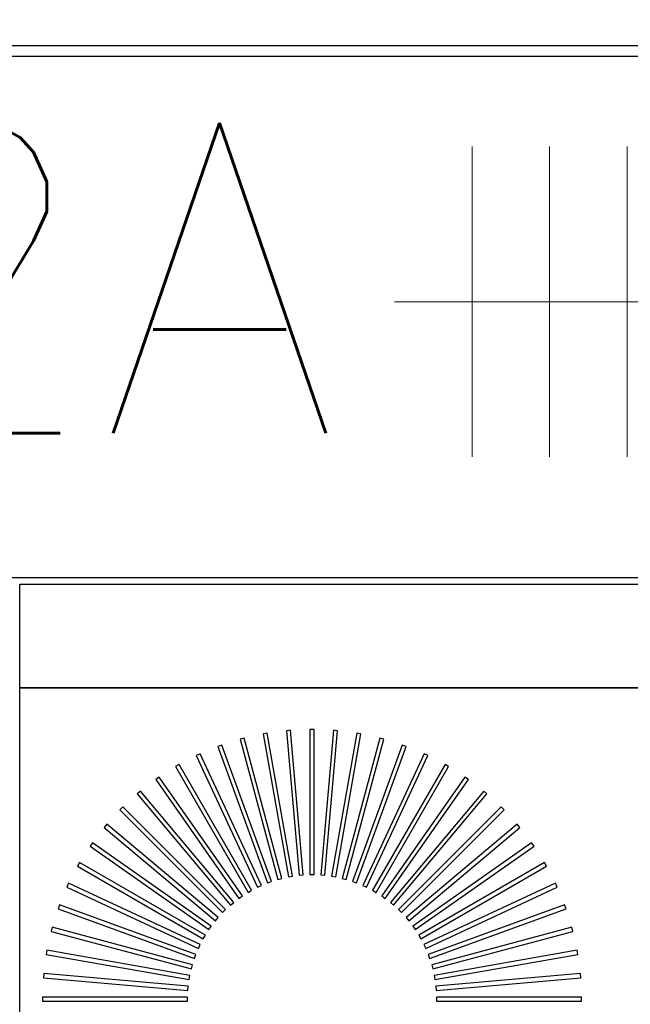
# Model space of a CAD drawing. Header units: millimetres. Extents: x -11575 to 52845, y -36266 to 23021.
# Tile 83 of 184: x 20505 to 20800, y 14815 to 15291. Entities that reach past the tile are written whole.
import ezdxf
from ezdxf.enums import TextEntityAlignment as Align

# ---------------------------------------------------------------- set-up
doc = ezdxf.new("R2010")
doc.units = ezdxf.units.MM
doc.header["$MEASUREMENT"] = 0
doc.layers.get('0').update_dxf_attribs({"lineweight": 5})
doc.layers.add('GREY SCALE', color=9, linetype='Continuous', true_color=0x808080)
doc.layers.add('GREYSCALE', color=9, linetype='Continuous', lineweight=0, true_color=0x808080)
doc.layers.add('M-MEP-ELPR-SOCKET', color=5, linetype='Continuous', lineweight=20, true_color=0x0000ff)
doc.layers.add('M-MEP-ELLG-TEXT', color=7, linetype='Continuous', lineweight=20)
doc.styles.add('Oswald Light', font='txt')
doc.styles.get("Standard").update_dxf_attribs({"font": 'romans.shx'})
doc.dimstyles.new('MDS-50', dxfattribs={"dimtxt": 100, "dimasz": 100, "dimexe": 50, "dimexo": 50, "dimgap": 25, "dimtad": 1, "dimdec": 0, "dimtxsty": 'Oswald Light', "dimcen": 0, "dimdle": 1.5875, "dimazin": 0, "dimtfac": 1, "dimtdec": 0, "dimtix": 1, "dimtmove": 0, "dimatfit": 0, "dimfxl": 1, "dimfrac": 2, "dimtolj": 1, "dimarcsym": 0})

# ---------------------------------------------------------------- blocks, each defined once
blk = doc.blocks.new('FLOOR PLAN')
at = {"layer": 'GREYSCALE', "color": 0, "lineweight": -2, "ltscale": 125}
blk.add_line((21172.83, 15278.36), (20176.39, 15278.36), dxfattribs=at)
at = {"layer": 'GREYSCALE', "color": 0, "lineweight": -2}
for p, q in [((21163.78, 15273.25), (20399.93, 15273.25)), ((21163.78, 15021.18), (20399.93, 15021.18)), ((20504.5, 14266.31), (20504.5, 14968.01)), ((20504.5, 14968.01), (21074.88, 14968.01)), ((20635.48, 14947.55), (20633.49, 14947.37)), ((20635.48, 14947.55, 902.48), (20633.49, 14947.37, 902.48)), ((20633.49, 14947.37), (20639.6, 14877.47)), ((20633.49, 14947.37, 902.48), (20639.6, 14877.47, 902.48)), ((20641.6, 14877.65), (20635.48, 14947.55)), ((20641.6, 14877.65, 902.48), (20635.48, 14947.55, 902.48)), ((20646.84, 14947.96), (20644.84, 14947.96)), ((20644.84, 14947.96), (20644.84, 14877.79)), ((20646.84, 14947.96, 902.48), (20644.84, 14947.96, 902.48)), ((20644.84, 14947.96, 902.48), (20644.84, 14877.79, 902.48)), ((20646.84, 14877.79), (20646.84, 14947.96)), ((20646.84, 14877.79, 902.48), (20646.84, 14947.96, 902.48)), ((20656.2, 14947.55), (20650.09, 14877.65)), ((20656.2, 14947.55, 902.48), (20650.09, 14877.65, 902.48)), ((20652.08, 14877.47), (20658.2, 14947.37)), ((20652.08, 14877.47, 902.48), (20658.2, 14947.37, 902.48)), ((20658.2, 14947.37), (20656.2, 14947.55)), ((20658.2, 14947.37, 902.48), (20656.2, 14947.55, 902.48)), ((20613.08, 14943.78), (20611.15, 14943.26)), ((20613.08, 14943.78, 902.48), (20611.15, 14943.26, 902.48)), ((20611.15, 14943.26), (20629.31, 14875.48)), ((20611.15, 14943.26, 902.48), (20629.31, 14875.48, 902.48)), ((20631.24, 14876), (20613.08, 14943.78)), ((20631.24, 14876, 902.48), (20613.08, 14943.78, 902.48)), ((20624.2, 14946.15), (20622.23, 14945.8)), ((20624.2, 14946.15, 902.48), (20622.23, 14945.8, 902.48)), ((20622.23, 14945.8), (20634.41, 14876.7)), ((20622.23, 14945.8, 902.48), (20634.41, 14876.7, 902.48)), ((20636.38, 14877.05), (20624.2, 14946.15)), ((20636.38, 14877.05, 902.48), (20624.2, 14946.15, 902.48)), ((20667.48, 14946.15), (20655.3, 14877.05)), ((20667.48, 14946.15, 902.48), (20655.3, 14877.05, 902.48)), ((20657.27, 14876.7), (20669.46, 14945.8)), ((20657.27, 14876.7, 902.48), (20669.46, 14945.8, 902.48)), ((20678.6, 14943.78), (20660.44, 14876)), ((20678.6, 14943.78, 902.48), (20660.44, 14876, 902.48)), ((20662.38, 14875.48), (20680.54, 14943.26)), ((20662.38, 14875.48, 902.48), (20680.54, 14943.26, 902.48)), ((20669.46, 14945.8), (20667.48, 14946.15)), ((20669.46, 14945.8, 902.48), (20667.48, 14946.15, 902.48)), ((20680.54, 14943.26), (20678.6, 14943.78)), ((20680.54, 14943.26, 902.48), (20678.6, 14943.78, 902.48)), ((20602.21, 14940.44), (20600.33, 14939.75)), ((20602.21, 14940.44, 902.48), (20600.33, 14939.75, 902.48)), ((20600.33, 14939.75), (20624.33, 14873.82)), ((20600.33, 14939.75, 902.48), (20624.33, 14873.82, 902.48)), ((20626.21, 14874.5), (20602.21, 14940.44)), ((20626.21, 14874.5, 902.48), (20602.21, 14940.44, 902.48)), ((20689.47, 14940.44), (20665.47, 14874.5)), ((20689.47, 14940.44, 902.48), (20665.47, 14874.5, 902.48)), ((20667.35, 14873.82), (20691.35, 14939.75)), ((20667.35, 14873.82, 902.48), (20691.35, 14939.75, 902.48)), ((20691.35, 14939.75), (20689.47, 14940.44)), ((20691.35, 14939.75, 902.48), (20689.47, 14940.44, 902.48)), ((20591.68, 14936.17), (20589.86, 14935.32)), ((20591.68, 14936.17, 902.48), (20589.86, 14935.32, 902.48)), ((20589.86, 14935.32), (20619.51, 14871.73)), ((20589.86, 14935.32, 902.48), (20619.51, 14871.73, 902.48)), ((20621.33, 14872.58), (20591.68, 14936.17)), ((20621.33, 14872.58, 902.48), (20591.68, 14936.17, 902.48)), ((20700.01, 14936.17), (20670.35, 14872.58)), ((20700.01, 14936.17, 902.48), (20670.35, 14872.58, 902.48)), ((20672.17, 14871.73), (20701.82, 14935.32)), ((20672.17, 14871.73, 902.48), (20701.82, 14935.32, 902.48)), ((20701.82, 14935.32), (20700.01, 14936.17)), ((20701.82, 14935.32, 902.48), (20700.01, 14936.17, 902.48)), ((20581.55, 14931), (20579.82, 14930)), ((20581.55, 14931, 902.48), (20579.82, 14930, 902.48)), ((20579.82, 14930), (20614.9, 14869.23)), ((20579.82, 14930, 902.48), (20614.9, 14869.23, 902.48)), ((20616.64, 14870.23), (20581.55, 14931)), ((20616.64, 14870.23, 902.48), (20581.55, 14931, 902.48)), ((20710.13, 14931), (20675.05, 14870.23)), ((20710.13, 14931, 902.48), (20675.05, 14870.23, 902.48)), ((20676.78, 14869.23), (20711.87, 14930)), ((20676.78, 14869.23, 902.48), (20711.87, 14930, 902.48)), ((20711.87, 14930), (20710.13, 14931)), ((20711.87, 14930, 902.48), (20710.13, 14931, 902.48)), ((20571.92, 14924.96), (20570.27, 14923.81)), ((20571.92, 14924.96, 902.48), (20570.27, 14923.81, 902.48)), ((20570.27, 14923.81), (20610.52, 14866.33)), ((20570.27, 14923.81, 902.48), (20610.52, 14866.33, 902.48)), ((20612.16, 14867.48), (20571.92, 14924.96)), ((20612.16, 14867.48, 902.48), (20571.92, 14924.96, 902.48)), ((20719.77, 14924.96), (20679.52, 14867.48)), ((20719.77, 14924.96, 902.48), (20679.52, 14867.48, 902.48)), ((20681.16, 14866.33), (20721.41, 14923.81)), ((20681.16, 14866.33, 902.48), (20721.41, 14923.81, 902.48)), ((20721.41, 14923.81), (20719.77, 14924.96)), ((20721.41, 14923.81, 902.48), (20719.77, 14924.96, 902.48)), ((20562.84, 14918.11), (20561.31, 14916.82)), ((20562.84, 14918.11, 902.48), (20561.31, 14916.82, 902.48)), ((20607.95, 14864.36), (20562.84, 14918.11)), ((20607.95, 14864.36, 902.48), (20562.84, 14918.11, 902.48)), ((20728.84, 14918.11), (20683.73, 14864.36)), ((20728.84, 14918.11, 902.48), (20683.73, 14864.36, 902.48)), ((20730.37, 14916.82), (20728.84, 14918.11)), ((20730.37, 14916.82, 902.48), (20728.84, 14918.11, 902.48)), ((20561.31, 14916.82), (20606.41, 14863.07)), ((20561.31, 14916.82, 902.48), (20606.41, 14863.07, 902.48)), ((20685.27, 14863.07), (20730.37, 14916.82)), ((20685.27, 14863.07, 902.48), (20730.37, 14916.82, 902.48)), ((20554.4, 14910.5), (20552.99, 14909.08)), ((20554.4, 14910.5, 902.48), (20552.99, 14909.08, 902.48)), ((20552.99, 14909.08), (20602.6, 14859.46)), ((20552.99, 14909.08, 902.48), (20602.6, 14859.46, 902.48)), ((20604.02, 14860.88), (20554.4, 14910.5)), ((20604.02, 14860.88, 902.48), (20554.4, 14910.5, 902.48)), ((20737.28, 14910.5), (20687.66, 14860.88)), ((20737.28, 14910.5, 902.48), (20687.66, 14860.88, 902.48)), ((20689.08, 14859.46), (20738.7, 14909.08)), ((20689.08, 14859.46, 902.48), (20738.7, 14909.08, 902.48)), ((20738.7, 14909.08), (20737.28, 14910.5)), ((20738.7, 14909.08, 902.48), (20737.28, 14910.5, 902.48)), ((20546.66, 14902.17), (20545.37, 14900.64)), ((20546.66, 14902.17, 902.48), (20545.37, 14900.64, 902.48)), ((20545.37, 14900.64), (20599.12, 14855.53)), ((20545.37, 14900.64, 902.48), (20599.12, 14855.53, 902.48)), ((20600.41, 14857.07), (20546.66, 14902.17)), ((20600.41, 14857.07, 902.48), (20546.66, 14902.17, 902.48)), ((20745.02, 14902.17), (20691.27, 14857.07)), ((20745.02, 14902.17, 902.48), (20691.27, 14857.07, 902.48)), ((20692.56, 14855.53), (20746.31, 14900.64)), ((20692.56, 14855.53, 902.48), (20746.31, 14900.64, 902.48)), ((20746.31, 14900.64), (20745.02, 14902.17)), ((20746.31, 14900.64, 902.48), (20745.02, 14902.17, 902.48)), ((20539.67, 14893.21), (20538.52, 14891.57)), ((20539.67, 14893.21, 902.48), (20538.52, 14891.57, 902.48)), ((20538.52, 14891.57), (20596, 14851.32)), ((20538.52, 14891.57, 902.48), (20596, 14851.32, 902.48)), ((20597.15, 14852.96), (20539.67, 14893.21)), ((20597.15, 14852.96, 902.48), (20539.67, 14893.21, 902.48)), ((20752.01, 14893.21), (20694.53, 14852.96)), ((20752.01, 14893.21, 902.48), (20694.53, 14852.96, 902.48)), ((20695.68, 14851.32), (20753.16, 14891.57)), ((20695.68, 14851.32, 902.48), (20753.16, 14891.57, 902.48)), ((20753.16, 14891.57), (20752.01, 14893.21)), ((20753.16, 14891.57, 902.48), (20752.01, 14893.21, 902.48)), ((20533.49, 14883.67), (20532.48, 14881.93)), ((20533.49, 14883.67, 902.48), (20532.48, 14881.93, 902.48)), ((20532.48, 14881.93), (20593.25, 14846.85)), ((20532.48, 14881.93, 902.48), (20593.25, 14846.85, 902.48)), ((20594.26, 14848.58), (20533.49, 14883.67)), ((20594.26, 14848.58, 902.48), (20533.49, 14883.67, 902.48)), ((20758.2, 14883.67), (20697.43, 14848.58)), ((20758.2, 14883.67, 902.48), (20697.43, 14848.58, 902.48)), ((20698.43, 14846.85), (20759.2, 14881.93)), ((20698.43, 14846.85, 902.48), (20759.2, 14881.93, 902.48)), ((20759.2, 14881.93), (20758.2, 14883.67)), ((20759.2, 14881.93, 902.48), (20758.2, 14883.67, 902.48)), ((20629.31, 14875.48), (20631.24, 14876)), ((20629.31, 14875.48, 902.48), (20631.24, 14876, 902.48)), ((20634.41, 14876.7), (20636.38, 14877.05)), ((20634.41, 14876.7, 902.48), (20636.38, 14877.05, 902.48)), ((20639.6, 14877.47), (20641.6, 14877.65)), ((20639.6, 14877.47, 902.48), (20641.6, 14877.65, 902.48)), ((20644.84, 14877.79), (20646.84, 14877.79)), ((20644.84, 14877.79, 902.48), (20646.84, 14877.79, 902.48)), ((20650.09, 14877.65), (20652.08, 14877.47)), ((20650.09, 14877.65, 902.48), (20652.08, 14877.47, 902.48)), ((20655.3, 14877.05), (20657.27, 14876.7)), ((20655.3, 14877.05, 902.48), (20657.27, 14876.7, 902.48)), ((20660.44, 14876), (20662.38, 14875.48)), ((20660.44, 14876, 902.48), (20662.38, 14875.48, 902.48)), ((20528.16, 14873.62), (20527.31, 14871.81)), ((20528.16, 14873.62, 902.48), (20527.31, 14871.81, 902.48)), ((20527.31, 14871.81), (20590.91, 14842.15)), ((20527.31, 14871.81, 902.48), (20590.91, 14842.15, 902.48)), ((20591.76, 14843.97), (20528.16, 14873.62)), ((20591.76, 14843.97, 902.48), (20528.16, 14873.62, 902.48)), ((20619.51, 14871.73), (20621.33, 14872.58)), ((20619.51, 14871.73, 902.48), (20621.33, 14872.58, 902.48)), ((20624.33, 14873.82), (20626.21, 14874.5)), ((20624.33, 14873.82, 902.48), (20626.21, 14874.5, 902.48)), ((20665.47, 14874.5), (20667.35, 14873.82)), ((20665.47, 14874.5, 902.48), (20667.35, 14873.82, 902.48)), ((20670.35, 14872.58), (20672.17, 14871.73)), ((20670.35, 14872.58, 902.48), (20672.17, 14871.73, 902.48)), ((20763.52, 14873.62), (20699.93, 14843.97)), ((20763.52, 14873.62, 902.48), (20699.93, 14843.97, 902.48)), ((20700.78, 14842.15), (20764.37, 14871.81)), ((20700.78, 14842.15, 902.48), (20764.37, 14871.81, 902.48)), ((20764.37, 14871.81), (20763.52, 14873.62)), ((20764.37, 14871.81, 902.48), (20763.52, 14873.62, 902.48)), ((20610.52, 14866.33), (20612.16, 14867.48)), ((20610.52, 14866.33, 902.48), (20612.16, 14867.48, 902.48)), ((20614.9, 14869.23), (20616.64, 14870.23)), ((20614.9, 14869.23, 902.48), (20616.64, 14870.23, 902.48)), ((20675.05, 14870.23), (20676.78, 14869.23)), ((20675.05, 14870.23, 902.48), (20676.78, 14869.23, 902.48)), ((20679.52, 14867.48), (20681.16, 14866.33)), ((20679.52, 14867.48, 902.48), (20681.16, 14866.33, 902.48)), ((20523.73, 14863.15), (20523.04, 14861.27)), ((20523.73, 14863.15, 902.48), (20523.04, 14861.27, 902.48)), ((20523.04, 14861.27), (20588.98, 14837.27)), ((20523.04, 14861.27, 902.48), (20588.98, 14837.27, 902.48)), ((20589.67, 14839.15), (20523.73, 14863.15)), ((20589.67, 14839.15, 902.48), (20523.73, 14863.15, 902.48)), ((20602.6, 14859.46), (20604.02, 14860.88)), ((20602.6, 14859.46, 902.48), (20604.02, 14860.88, 902.48)), ((20606.41, 14863.07), (20607.95, 14864.36)), ((20606.41, 14863.07, 902.48), (20607.95, 14864.36, 902.48)), ((20683.73, 14864.36), (20685.27, 14863.07)), ((20683.73, 14864.36, 902.48), (20685.27, 14863.07, 902.48)), ((20687.66, 14860.88), (20689.08, 14859.46)), ((20687.66, 14860.88, 902.48), (20689.08, 14859.46, 902.48)), ((20767.95, 14863.15), (20702.02, 14839.15)), ((20767.95, 14863.15, 902.48), (20702.02, 14839.15, 902.48)), ((20702.7, 14837.27), (20768.64, 14861.27)), ((20702.7, 14837.27, 902.48), (20768.64, 14861.27, 902.48)), ((20768.64, 14861.27), (20767.95, 14863.15)), ((20768.64, 14861.27, 902.48), (20767.95, 14863.15, 902.48)), ((20599.12, 14855.53), (20600.41, 14857.07)), ((20599.12, 14855.53, 902.48), (20600.41, 14857.07, 902.48)), ((20691.27, 14857.07), (20692.56, 14855.53)), ((20691.27, 14857.07, 902.48), (20692.56, 14855.53, 902.48)), ((20520.23, 14852.34), (20519.71, 14850.4)), ((20520.23, 14852.34, 902.48), (20519.71, 14850.4, 902.48)), ((20588.01, 14834.18), (20520.23, 14852.34)), ((20588.01, 14834.18, 902.48), (20520.23, 14852.34, 902.48)), ((20596, 14851.32), (20597.15, 14852.96)), ((20596, 14851.32, 902.48), (20597.15, 14852.96, 902.48)), ((20694.53, 14852.96), (20695.68, 14851.32)), ((20694.53, 14852.96, 902.48), (20695.68, 14851.32, 902.48)), ((20771.46, 14852.34), (20703.68, 14834.18)), ((20771.46, 14852.34, 902.48), (20703.68, 14834.18, 902.48)), ((20771.98, 14850.4), (20771.46, 14852.34)), ((20771.98, 14850.4, 902.48), (20771.46, 14852.34, 902.48)), ((20519.71, 14850.4), (20587.49, 14832.24)), ((20519.71, 14850.4, 902.48), (20587.49, 14832.24, 902.48)), ((20593.25, 14846.85), (20594.26, 14848.58)), ((20593.25, 14846.85, 902.48), (20594.26, 14848.58, 902.48)), ((20697.43, 14848.58), (20698.43, 14846.85)), ((20697.43, 14848.58, 902.48), (20698.43, 14846.85, 902.48)), ((20704.2, 14832.24), (20771.98, 14850.4)), ((20704.2, 14832.24, 902.48), (20771.98, 14850.4, 902.48)), ((20590.91, 14842.15), (20591.76, 14843.97)), ((20590.91, 14842.15, 902.48), (20591.76, 14843.97, 902.48)), ((20699.93, 14843.97), (20700.78, 14842.15)), ((20699.93, 14843.97, 902.48), (20700.78, 14842.15, 902.48)), ((20517.68, 14841.26), (20517.33, 14839.28)), ((20517.68, 14841.26, 902.48), (20517.33, 14839.28, 902.48)), ((20517.33, 14839.28), (20586.44, 14827.1)), ((20517.33, 14839.28, 902.48), (20586.44, 14827.1, 902.48)), ((20586.78, 14829.07), (20517.68, 14841.26)), ((20586.78, 14829.07, 902.48), (20517.68, 14841.26, 902.48)), ((20588.98, 14837.27), (20589.67, 14839.15)), ((20588.98, 14837.27, 902.48), (20589.67, 14839.15, 902.48)), ((20702.02, 14839.15), (20702.7, 14837.27)), ((20702.02, 14839.15, 902.48), (20702.7, 14837.27, 902.48)), ((20774, 14841.26), (20704.9, 14829.07)), ((20774, 14841.26, 902.48), (20704.9, 14829.07, 902.48)), ((20705.25, 14827.1), (20774.35, 14839.28)), ((20705.25, 14827.1, 902.48), (20774.35, 14839.28, 902.48)), ((20774.35, 14839.28), (20774, 14841.26)), ((20774.35, 14839.28, 902.48), (20774, 14841.26, 902.48)), ((20587.49, 14832.24), (20588.01, 14834.18)), ((20587.49, 14832.24, 902.48), (20588.01, 14834.18, 902.48)), ((20703.68, 14834.18), (20704.2, 14832.24)), ((20703.68, 14834.18, 902.48), (20704.2, 14832.24, 902.48)), ((20516.11, 14830), (20515.94, 14828)), ((20516.11, 14830, 902.48), (20515.94, 14828, 902.48)), ((20515.94, 14828), (20585.84, 14821.88)), ((20515.94, 14828, 902.48), (20585.84, 14821.88, 902.48)), ((20586.01, 14823.88), (20516.11, 14830)), ((20586.01, 14823.88, 902.48), (20516.11, 14830, 902.48)), ((20586.44, 14827.1), (20586.78, 14829.07)), ((20586.44, 14827.1, 902.48), (20586.78, 14829.07, 902.48)), ((20704.9, 14829.07), (20705.25, 14827.1)), ((20704.9, 14829.07, 902.48), (20705.25, 14827.1, 902.48)), ((20775.57, 14830), (20705.67, 14823.88)), ((20775.57, 14830, 902.48), (20705.67, 14823.88, 902.48)), ((20705.85, 14821.88), (20775.75, 14828)), ((20705.85, 14821.88, 902.48), (20775.75, 14828, 902.48)), ((20775.75, 14828), (20775.57, 14830)), ((20775.75, 14828, 902.48), (20775.57, 14830, 902.48)), ((20585.84, 14821.88), (20586.01, 14823.88)), ((20585.84, 14821.88, 902.48), (20586.01, 14823.88, 902.48)), ((20705.67, 14823.88), (20705.85, 14821.88)), ((20705.67, 14823.88, 902.48), (20705.85, 14821.88, 902.48)), ((20515.53, 14818.64), (20515.53, 14816.64)), ((20585.7, 14818.64), (20515.53, 14818.64)), ((20515.53, 14818.64, 902.48), (20515.53, 14816.64, 902.48)), ((20585.7, 14818.64, 902.48), (20515.53, 14818.64, 902.48)), ((20585.7, 14816.64), (20585.7, 14818.64)), ((20585.7, 14816.64, 902.48), (20585.7, 14818.64, 902.48)), ((20776.16, 14818.64), (20705.99, 14818.64)), ((20705.99, 14818.64), (20705.99, 14816.64)), ((20776.16, 14818.64, 902.48), (20705.99, 14818.64, 902.48)), ((20705.99, 14818.64, 902.48), (20705.99, 14816.64, 902.48)), ((20776.16, 14816.64), (20776.16, 14818.64)), ((20776.16, 14816.64, 902.48), (20776.16, 14818.64, 902.48)), ((20515.53, 14816.64), (20585.7, 14816.64)), ((20515.53, 14816.64, 902.48), (20585.7, 14816.64, 902.48)), ((20705.99, 14816.64), (20776.16, 14816.64)), ((20705.99, 14816.64, 902.48), (20776.16, 14816.64, 902.48))]:
    blk.add_line(p, q, dxfattribs=at)
at = {"layer": 'GREYSCALE', "color": 0, "lineweight": -2, "ltscale": 0.25, "invisible_edges": 1}
blk.add_3dface([(21080.39, 15018.13, 902.18), (21074.88, 14968.01, 902.18), (20504.5, 14968.01, 902.18), (20504.5, 15018.13, 902.18)], dxfattribs=at)
at = {"layer": 'GREYSCALE', "color": 0, "lineweight": -2}
blk.add_3dface([(21074.88, 14968.01, 902.18), (21074.88, 14266.31, 902.18), (20504.5, 14266.31, 902.18), (20504.5, 14968.01, 902.18)], dxfattribs=at)
blk = doc.blocks.new('IS-5PIN')
at = {"color": 0}
for p, q in [((-50, 225), (50, 225)), ((-50, 200), (50, 200)), ((-50, 175), (50, 175))]:
    blk.add_line(p, q, dxfattribs=at)
blk.add_lwpolyline([(0, 100), (0, 250)], dxfattribs=at)
blk.add_attdef('XXA', text='', height=100, dxfattribs=at).set_placement((-275, 100), align=Align.MIDDLE_CENTER)

msp = doc.modelspace()

# ---------------------------------------------------------------- block references
at = {"layer": 'GREY SCALE'}
msp.add_blockref('FLOOR PLAN', (0, 0), dxfattribs=at)
at = {"layer": 'M-MEP-ELPR-SOCKET', "color": 1, "true_color": 0xff0000}
ref = msp.add_blockref('IS-5PIN', (21060.69, 15154.66), dxfattribs=dict(at, xscale=1.5, yscale=1.5, zscale=1.5, rotation=90))
ref.add_attrib('XXA', '32A', dxfattribs={"layer": '0', "color": 0, "height": 150}).set_placement((20472.58, 15166.18, 753.05), align=Align.MIDDLE_CENTER)

# ---------------------------------------------------------------- leaders
at = {"layer": 'M-MEP-ELLG-TEXT'}
msp.add_leader([(19887.51, 12193.85), (23263, 12193.85), (23263, 22628.45), (21872.84, 22628.45)], dimstyle='MDS-50', override={"dimasz": 150, "dimtad": 0}, dxfattribs=at)

doc.saveas('drawing.dxf')
